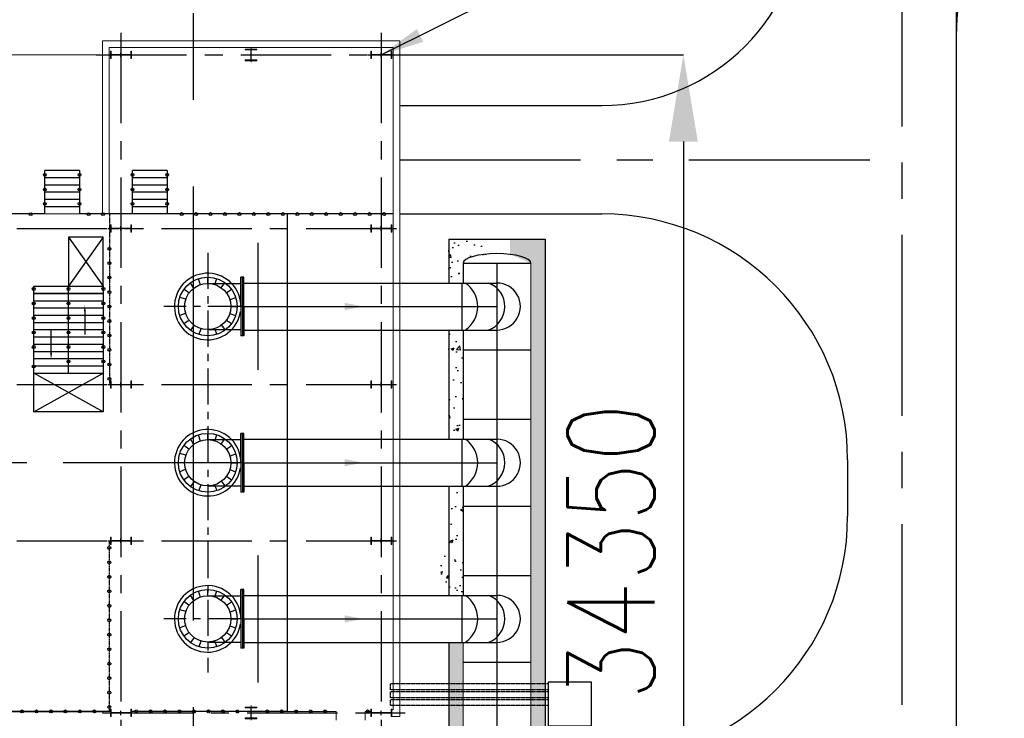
# Model space of a CAD drawing. Header units: inches. Extents: x -4968858 to -265257, y -220693 to 1871410.
# Tile 73 of 225: x -2012443 to -1978399, y 1196006 to 1220161. Entities that reach past the tile are written whole.
import ezdxf

# ---------------------------------------------------------------- set-up
doc = ezdxf.new("R2010")
doc.units = ezdxf.units.IN
doc.header["$MEASUREMENT"] = 0
doc.header["$PDSIZE"] = 0.25
for name, pattern in [('CENTER', [2, 1.25, -0.25, 0.25, -0.25]), ('CENTER2', [1.125, 0.75, -0.125, 0.125, -0.125]), ('CONTINOUS', [0]), ('DASHED', [0.75, 0.5, -0.25]), ('HIDDEN', [0.375, 0.25, -0.125]), ('PHANTOM', [2.5, 1.25, -0.25, 0.25, -0.25, 0.25, -0.25])]:
    doc.linetypes.add(name, pattern=pattern)
for name, color, linetype in [('0-7-COL', 2, 'CENTER'), ('0-CW SUPPLY', 4, 'Continuous'), ('CW PH Elevation', 7, 'Continuous'), ('CWSUPP', 231, 'Continuous'), ('ductbank', 100, 'Continuous'), ('ENCASING', 144, 'Continuous'), ('Existing Drain', 253, 'Continuous'), ('grid-20m', 53, 'Continuous'), ('PH Plan', 7, 'Continuous'), ('road', 1, 'Continuous')]:
    doc.layers.add(name, color=color, linetype=linetype)
doc.layers.add('P', color=250, linetype='Continuous', lineweight=100)
doc.styles.add('ROMANS', font='romans.shx', dxfattribs={"width": 0.8})
doc.styles.get("Standard").update_dxf_attribs({"font": 'romans.shx', "height": 1000})
doc.dimstyles.get("Standard").update_dxf_attribs({"dimtxt": 0.18, "dimasz": 0.18, "dimexe": 0.18, "dimexo": 0.0625, "dimgap": 0.09, "dimtad": 0, "dimtih": 1, "dimtoh": 1, "dimdec": 4, "dimzin": 0, "dimdsep": 46, "dimtxsty": 'Standard', "dimcen": 0.09, "dimadec": 0, "dimazin": 0, "dimtfac": 1, "dimtdec": 4, "dimtofl": 0, "dimtmove": 0, "dimatfit": 3, "dimfxl": 0, "dimtolj": 1, "dimtzin": 0, "dimarcsym": 0})
pattern_1 = [(50, (-1272.744835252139, -250.1670191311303), (1.07589027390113, -0.0941282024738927), [0.1125, -1.2375]), (355, (-1272.744835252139, -250.1670191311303), (-0.2081270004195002, 1.128288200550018), [0.09, -0.99]), (100.45144446, (-1272.655177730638, -250.1748631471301), (0.8677632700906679, 1.034159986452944), [0.095610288, -1.051713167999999]), (46.18420000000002, (-1272.744835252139, -249.8670191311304), (1.600861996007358, -0.2482789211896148), [0.1687499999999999, -1.856249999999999]), (96.63563548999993, (-1272.611430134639, -249.8877090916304), (1.401992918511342, 1.461177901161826), [0.143415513, -1.577570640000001]), (351.1841639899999, (-1272.744835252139, -249.8670191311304), (1.401992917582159, 1.461177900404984), [0.1350000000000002, -1.4850000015]), (21, (-1272.594835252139, -249.9420191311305), (0.8953605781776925, -0.6039283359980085), [0.1125, -1.2375]), (326, (-1272.594835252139, -249.9420191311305), (0.3649729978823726, 1.087725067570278), [0.09, -0.99]), (71.45144474, (-1272.520221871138, -249.9923464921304), (1.260333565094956, 0.4837967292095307), [0.095610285, -1.051713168]), (37.50000000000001, (-1272.744835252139, -250.1670191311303), (0.018239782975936, 0.4993407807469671), [0, -0.9780000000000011, 0, -1.005000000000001, 0, -0.9937500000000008]), (7.499999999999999, (-1272.744835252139, -250.1670191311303), (0.3946043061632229, 0.5916175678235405), [0, -0.5730000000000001, 0, -0.9554999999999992, 0, -0.37875]), (327.5, (-1273.079335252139, -250.1670191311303), (0.8007336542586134, -0.0338323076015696), [0, -0.3750000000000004, 0, -1.169999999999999, 0, -1.552500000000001]), (317.5, (-1273.229335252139, -250.1670191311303), (0.8747792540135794, 0.1501574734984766), [0, -0.4875, 0, -0.7770000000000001, 0, -1.1025])]

# ---------------------------------------------------------------- blocks, each defined once
blk = doc.blocks.new('CWPH Column')
at = {"layer": '0-7-COL', "linetype": 'CENTER2', "ltscale": 500}
for p, q in [((1309700.528716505, 273880.7887916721), (1309700.528716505, 272987.1393252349)), ((1309625.477001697, 273433.9640584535), (1309775.580431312, 273433.9640584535))]:
    blk.add_line(p, q, dxfattribs=at)
at = {"layer": 'CW PH Elevation', "color": 1, "linetype": 'CONTINOUS', "lineweight": 15}
for points in [[(1309575.528716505, 273771.4640584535), (1309825.528716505, 273771.4640584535), (1309825.528716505, 273796.4640584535), (1309575.528716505, 273796.4640584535)], [(1309692.528716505, 273771.4640584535), (1309708.528716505, 273771.4640584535), (1309708.528716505, 273096.4640584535), (1309692.528716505, 273096.4640584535)], [(1309575.528716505, 273071.4640584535), (1309825.528716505, 273071.4640584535), (1309825.528716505, 273096.4640584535), (1309575.528716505, 273096.4640584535)]]:
    blk.add_lwpolyline(points, close=True, dxfattribs=at)
blk = doc.blocks.new('CWPH Col2')
at = {"layer": '0-7-COL', "linetype": 'CONTINOUS', "lineweight": 15}
for p, q in [((1313133.405777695, 273239.2329606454), (1313133.405777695, 272735.5846734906)), ((1313079.773421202, 272987.408817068), (1313187.038134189, 272987.408817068))]:
    blk.add_line(p, q, dxfattribs=at)
at = {"layer": 'CW PH Elevation', "color": 1, "linetype": 'CONTINOUS', "lineweight": 15}
for points in [[(1312933.405777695, 273187.408817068), (1313333.405777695, 273187.408817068), (1313333.405777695, 273159.408817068), (1312933.405777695, 273159.408817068)], [(1313125.405777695, 273159.408817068), (1313141.405777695, 273159.408817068), (1313141.405777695, 272815.408817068), (1313125.405777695, 272815.408817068)], [(1312933.405777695, 272815.408817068), (1313333.405777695, 272815.408817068), (1313333.405777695, 272787.408817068), (1312933.405777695, 272787.408817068)]]:
    blk.add_lwpolyline(points, close=True, dxfattribs=at)
blk = doc.blocks.new('A$C0E862E05')
at = {"linetype": 'CONTINOUS', "lineweight": 15}
for p, q in [((-240.0536838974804, -6490.00113093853), (-240.0536838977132, 16874.99880588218)), ((37.44856187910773, 16874.99880588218), (-240.0536838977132, 16874.99880588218)), ((956.7620923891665, 16700.10857789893), (762.4485618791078, 16700.1085778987)), ((956.7621431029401, 16999.9988864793), (956.7620923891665, 16700.10857789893)), ((1956.76214310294, 16999.9988864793), (1956.762092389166, 16700.1085778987)), ((3653.016610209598, 16700.10857789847), (1956.762092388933, 16700.10857789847)), ((-10.05368389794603, -6260.001153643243), (-10.05368389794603, 16644.99880588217)), ((37.44856187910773, 16644.99880588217), (-10.05368389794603, 16644.99880588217)), ((9809.953393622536, -6260.002123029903), (9809.953393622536, -500.0000000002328)), ((10039.95339362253, -6490.002145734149), (10039.95339362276, -500)), ((9809.953393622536, -6260.002123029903), (-10.05368389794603, -6260.001153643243)), ((10039.95339362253, -6490.002145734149), (-240.0536838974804, -6490.00113093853))]:
    blk.add_line(p, q, dxfattribs=at)
at = {"linetype": 'DASHED'}
for p, q in [((3653.016610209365, -500.0000000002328), (3653.016610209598, 16700.10857789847)), ((3653.016610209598, 16700.10857789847), (9037.448561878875, 16700.1085778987)), ((9762.448561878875, 16700.10857789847), (17999.94631610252, 16700.10857789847))]:
    blk.add_line(p, q, dxfattribs=at)
at = {"linetype": 'CENTER'}
for p, q in [((9803.214651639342, 16749.99710853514), (9803.214651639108, 16750.10857789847)), ((9803.214651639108, 10800.10857789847), (9803.214651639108, 16700.10857789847)), ((9799.556510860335, -500), (9799.556510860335, 5400)), ((9400, -0.0010438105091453), (9400, -0.0010438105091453))]:
    blk.add_line(p, q, dxfattribs=at)
for p, q in [((17903.28784878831, 16700.10857789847), (10019.69360674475, 16700.10857789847)), ((5149.946049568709, 13499.99865245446), (5149.946049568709, 14514.99871638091)), ((5149.946076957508, 14514.99871638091), (5249.946085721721, 14514.99871638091)), ((5199.946049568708, 13499.99865245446), (5199.946049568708, 14514.99871638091)), ((5249.946049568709, 13499.99865245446), (5249.946049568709, 14514.99871638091)), ((6398.31698151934, 14300.0198750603), (5249.946049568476, 14300.01987506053)), ((5926.690074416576, 14149.11803306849), (5795.330823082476, 14315.26880884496)), ((6159.946049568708, 14259.99865245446), (6086.962416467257, 14465.5380071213)), ((6399.946049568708, 14302.02823165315), (6399.946049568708, 14514.99865245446)), ((6635.344671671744, 14269.20780132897), (6711.725094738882, 14465.92764932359)), ((6868.559262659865, 14146.31462792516), (6996.460439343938, 14321.21456973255)), ((5744.747063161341, 13969.92055066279), (5573.628100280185, 14089.42519298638)), ((7059.371197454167, 13989.51988803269), (7220.339516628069, 14097.64366348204)), ((5631.36228855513, 13740.65318075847), (5434.028439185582, 13811.81297212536)), ((7173.858351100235, 13739.49583006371), (7365.779926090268, 13812.07223826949)), ((5149.946049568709, 13499.99865245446), (5149.946049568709, 12484.99871638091)), ((5199.946049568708, 13499.99865245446), (5199.946049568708, 12484.99871638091)), ((5249.946049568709, 13499.99865245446), (5249.946049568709, 12484.99871638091)), ((5601.851776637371, 13499.99865245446), (5384.946049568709, 13499.99865245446)), ((7207.674656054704, 13499.99865245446), (7414.946049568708, 13499.99865245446)), ((5632.994599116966, 13273.41291157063), (5434.195472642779, 13187.66738093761)), ((5751.933929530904, 13027.75396994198), (5577.731224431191, 12904.86187714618)), ((7055.130913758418, 13027.56293380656), (7221.344456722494, 12903.73557567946)), ((7161.137572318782, 13243.68542528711), (7364.893238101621, 13185.19407284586)), ((6398.31698151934, 12699.95638737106), (5249.946049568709, 12699.95638737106)), ((5934.307523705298, 12853.41536290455), (5806.041283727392, 12676.89347745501)), ((6148.288001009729, 12742.84960764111), (6086.678261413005, 12534.55145405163)), ((6399.946049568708, 12700.31563583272), (6399.528295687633, 12484.99873842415)), ((6652.305734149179, 12756.35040189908), (6715.540875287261, 12535.30963210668)), ((6885.520325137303, 12853.81741066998), (6998.071957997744, 12679.95572817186)), ((5149.946076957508, 12484.99871638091), (5249.946085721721, 12484.99871638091)), ((5149.946049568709, 8099.998652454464), (5149.946049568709, 9114.998716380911)), ((5149.946076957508, 9114.998716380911), (5249.946085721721, 9114.998716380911)), ((5199.946049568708, 8099.998652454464), (5199.946049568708, 9114.998716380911)), ((5249.946049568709, 8099.998652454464), (5249.946049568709, 9114.998716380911)), ((6398.31698151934, 8900.019875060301), (5249.946049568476, 8900.019875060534)), ((5926.690074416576, 8749.118033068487), (5795.330823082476, 8915.268808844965)), ((6159.946049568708, 8859.998652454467), (6086.962416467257, 9065.5380071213)), ((6399.946049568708, 8902.028231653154), (6399.946049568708, 9114.998652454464)), ((6635.344671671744, 8869.207801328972), (6711.725094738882, 9065.927649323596)), ((6868.559262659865, 8746.314627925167), (6996.460439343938, 8921.214569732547)), ((5744.747063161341, 8569.920550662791), (5573.628100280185, 8689.425192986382)), ((7059.371197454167, 8589.519888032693), (7220.339516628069, 8697.64366348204)), ((5631.36228855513, 8340.653180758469), (5434.028439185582, 8411.812972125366)), ((7173.858351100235, 8339.495830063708), (7365.779926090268, 8412.072238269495)), ((5149.946049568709, 8099.998652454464), (5149.946049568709, 7084.998716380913)), ((5199.946049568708, 8099.998652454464), (5199.946049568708, 7084.998716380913)), ((5249.946049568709, 8099.998652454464), (5249.946049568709, 7084.998716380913)), ((5601.851776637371, 8099.998652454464), (5384.946049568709, 8099.998652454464)), ((5632.994599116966, 7873.412911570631), (5434.195472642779, 7787.667380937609)), ((7161.137572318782, 7843.685425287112), (7364.893238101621, 7785.194072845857)), ((7207.674656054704, 8099.998652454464), (7414.946049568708, 8099.998652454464)), ((5751.933929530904, 7627.753969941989), (5577.731224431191, 7504.861877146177)), ((7055.130913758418, 7627.562933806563), (7221.344456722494, 7503.735575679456)), ((6398.31698151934, 7299.956387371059), (5249.946049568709, 7299.956387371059)), ((5934.307523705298, 7453.415362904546), (5806.041283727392, 7276.893477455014)), ((6148.288001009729, 7342.849607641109), (6086.678261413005, 7134.551454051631)), ((6399.946049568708, 7300.315635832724), (6399.528295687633, 7084.998738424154)), ((6652.305734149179, 7356.350401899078), (6715.540875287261, 7135.309632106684)), ((6885.520325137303, 7453.817410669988), (6998.071957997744, 7279.955728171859)), ((5149.946076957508, 7084.998716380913), (5249.946085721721, 7084.998716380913)), ((12414.35536962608, 6335.429902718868), (10017.7618395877, 5000.017117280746)), ((10017.7618395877, 6335.429902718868), (12414.35536962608, 5000.017117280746)), ((5149.946049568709, 2699.998652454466), (5149.946049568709, 3714.998716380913)), ((5149.946076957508, 3714.998716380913), (5249.946085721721, 3714.998716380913)), ((5199.946049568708, 2699.998652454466), (5199.946049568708, 3714.998716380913)), ((5249.946049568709, 2699.998652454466), (5249.946049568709, 3714.998716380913)), ((6398.31698151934, 3500.019875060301), (5249.946049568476, 3500.019875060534)), ((5926.690074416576, 3349.118033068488), (5795.330823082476, 3515.268808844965)), ((6159.946049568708, 3459.998652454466), (6086.962416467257, 3665.538007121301)), ((6399.946049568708, 3502.028231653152), (6399.946049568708, 3714.998652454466)), ((6635.344671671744, 3469.207801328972), (6711.725094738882, 3665.927649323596)), ((6868.559262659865, 3346.314627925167), (6996.460439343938, 3521.214569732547)), ((5744.747063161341, 3169.920550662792), (5573.628100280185, 3289.425192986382)), ((7059.371197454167, 3189.519888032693), (7220.339516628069, 3297.643663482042)), ((5631.36228855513, 2940.653180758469), (5434.028439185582, 3011.812972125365)), ((7173.858351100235, 2939.495830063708), (7365.779926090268, 3012.072238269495)), ((5149.946049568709, 2699.998652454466), (5149.946049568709, 1684.998716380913)), ((5199.946049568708, 2699.998652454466), (5199.946049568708, 1684.998716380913)), ((5249.946049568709, 2699.998652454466), (5249.946049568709, 1684.998716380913)), ((5601.851776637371, 2699.998652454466), (5384.946049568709, 2699.998652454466)), ((5632.994599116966, 2473.412911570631), (5434.195472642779, 2387.667380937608)), ((7161.137572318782, 2443.685425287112), (7364.893238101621, 2385.194072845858)), ((7207.674656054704, 2699.998652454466), (7414.946049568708, 2699.998652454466)), ((5751.933929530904, 2227.753969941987), (5577.731224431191, 2104.861877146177)), ((5934.307523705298, 2053.415362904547), (5806.041283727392, 1876.893477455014)), ((6885.520325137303, 2053.817410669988), (6998.071957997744, 1879.955728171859)), ((7055.130913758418, 2227.562933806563), (7221.344456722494, 2103.735575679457)), ((6398.31698151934, 1899.956387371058), (5249.946049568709, 1899.956387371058)), ((6148.288001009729, 1942.84960764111), (6086.678261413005, 1734.55145405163)), ((6399.946049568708, 1900.315635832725), (6399.528295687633, 1684.998738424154)), ((6652.305734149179, 1956.350401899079), (6715.540875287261, 1735.309632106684)), ((11212.5784751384, 300.0171172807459), (10014.35536962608, 1999.3443346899)), ((10014.35536962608, 300.0171172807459), (11214.35536962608, 1999.3443346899)), ((5149.946076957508, 1684.998716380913), (5249.946085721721, 1684.998716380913))]:
    blk.add_line(p, q)
at = {"linetype": 'Continuous'}
for p, q in [((-10.05368389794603, -500), (10831.73775300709, -500.0000000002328)), ((12031.73775300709, -500), (17999.94560247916, -500))]:
    blk.add_line(p, q, dxfattribs=at)
at = {"linetype": 'DASHED'}
for points in [[(4653.224347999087, 15700.10857789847), (4653.224347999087, 13500.10860573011), (4653.224347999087, 11300.10860573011)], [(4649.946359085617, 4900.000027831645), (4649.946359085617, 2700.000027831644), (4649.946359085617, 500.0000278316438)]]:
    blk.add_lwpolyline(points, dxfattribs=at)
at = {"linetype": 'DASHED', "const_width": 1}
for points in [[(17503.22359139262, 15700.10857789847), (17203.22359139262, 15400.10857789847), (17003.22359139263, 15400.10857789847), (17003.22359139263, 15700.10857789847), (16009.35279139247, 15700.10857789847), (16009.35279139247, 15400.10857789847), (15509.35279139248, 15400.10857789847), (15509.35279139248, 15700.10857789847), (14509.35279139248, 15700.10857789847), (14509.35279139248, 15400.10857789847), (14309.35279139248, 15400.10857789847), (14009.35279139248, 15700.10857789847), (4654.294280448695, 15700.10857789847)], [(4651.260481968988, 11300.10857789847), (14009.35279139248, 11300.10857789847), (14309.35279139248, 11600.10857789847), (14509.35279139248, 11600.10857789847), (14509.35279139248, 11300.10857789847), (15509.35279139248, 11300.10857789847), (15509.35279139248, 11600.10857789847), (16009.35279139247, 11600.10857789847), (16009.35279139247, 11300.10857789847), (17003.22359139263, 11300.10857789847), (17003.22359139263, 11600.10857789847), (17203.22359139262, 11600.10857789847), (17503.22359139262, 11300.10857789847)], [(4653.832290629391, 10301.04910674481), (4653.957530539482, 5900.017117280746), (14003.9401820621, 5900.017117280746), (14303.9401820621, 6200.017117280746), (14503.9401820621, 6200.017117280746), (14503.9401820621, 5900.017117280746), (15503.9401820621, 5900.017117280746), (15503.9401820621, 6200.017117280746), (16003.9401820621, 6200.017117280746), (16003.9401820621, 5900.017117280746), (17003.9401820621, 5900.017117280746), (17003.9401820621, 6200.017117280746), (17203.9401820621, 6200.017117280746), (17503.9401820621, 5900.017117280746)], [(4653.832290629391, 10300.01711728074), (4653.832290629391, 10300.01711728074), (14003.94974823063, 10300.01711728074), (14303.94974823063, 10000.01711728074), (14503.94974823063, 10000.01711728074), (14503.94974823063, 10300.01711728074), (15503.94974823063, 10300.01711728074), (15503.94974823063, 10000.01711728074), (16003.94974823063, 10000.01711728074), (16003.94974823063, 10300.01711728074), (17003.94974823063, 10300.01711728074), (17003.94974823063, 10000.01711728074), (17203.94974823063, 10000.01711728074), (17503.94974823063, 10300.01711728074)], [(17499.94560247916, 4900), (17199.94560247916, 4600), (16999.94560247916, 4600), (16999.94560247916, 4900), (16006.07480247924, 4900), (16006.07480247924, 4600), (15506.07480247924, 4600), (15506.07480247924, 4900), (14506.07480247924, 4900), (14506.07480247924, 4600), (14306.07480247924, 4600), (14006.07480247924, 4900), (4651.016291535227, 4900)], [(4647.982493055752, 500), (14006.07480247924, 500), (14306.07480247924, 800), (14506.07480247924, 800), (14506.07480247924, 500), (15506.07480247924, 500), (15506.07480247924, 800), (16006.07480247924, 800), (16006.07480247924, 500), (16999.94560247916, 500), (16999.94560247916, 800), (17199.94560247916, 800), (17499.94560247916, 500)]]:
    blk.add_lwpolyline(points, dxfattribs=at)
for points in [[(12414.35536962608, 5000.017117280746), (10017.7618395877, 5000.017117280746), (10017.7618395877, 6335.429902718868), (12414.35536962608, 6335.429902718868)], [(11214.35536962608, 1999.3443346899), (10014.35536962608, 1999.3443346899), (10014.35536962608, 300.0171172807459), (11212.5784751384, 300.0171172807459)]]:
    blk.add_lwpolyline(points, close=True)
at = {"linetype": 'CONTINOUS', "lineweight": 15}
blk.add_lwpolyline([(10039.9533936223, -6000.002931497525), (17999.94631610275, -6000.002931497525), (17999.94631610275, -500), (10039.9533936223, -500)], close=True, dxfattribs=at)
at = {"linetype": 'CENTER'}
for centre in [(867.8367015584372, 16700.10857789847), (2342.111613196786, 16700.10857789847), (2842.111613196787, 16700.10857789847), (3342.111613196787, 16700.10857789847), (3842.111613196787, 16700.10857789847), (4342.111613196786, 16700.10857789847), (5375.345442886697, 16700.10857789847), (5875.345442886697, 16700.10857789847), (6375.345442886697, 16700.10857789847), (6875.345442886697, 16700.10857789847), (7375.345442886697, 16700.10857789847), (7875.345442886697, 16700.10857789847), (8375.345442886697, 16700.10857789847), (8875.345442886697, 16700.10857789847), (9803.214651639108, 16546.87856237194), (9803.214651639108, 16046.87856237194), (9803.214651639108, 15546.87856237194), (9803.214651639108, 15046.87856237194), (9803.214651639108, 14546.87856237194), (9803.214651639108, 14046.87856237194), (9803.214651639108, 13546.87856237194), (9803.214651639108, 13046.87856237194), (9803.214651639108, 12546.87856237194), (9803.214651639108, 12046.87856237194), (9803.214651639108, 11546.87856237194), (9803.214651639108, 11046.87856237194)]:
    blk.add_circle(centre, 50, dxfattribs=at)
for centre, radius in [((6399.946049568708, 13499.99865245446), 1015), ((6399.946049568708, 13499.99865245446), 800), ((6399.946049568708, 8099.998652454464), 1015), ((6399.946049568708, 8099.998652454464), 800), ((6399.946049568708, 2699.998652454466), 1015), ((6399.946049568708, 2699.998652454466), 800)]:
    blk.add_circle(centre, radius)
for centre in [(6399.946049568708, 13499.99865245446), (6399.946049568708, 8099.998652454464), (6399.946049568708, 2699.998652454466)]:
    blk.add_arc(centre, 1150, 180, 171.330689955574)
at = {"layer": '0-7-COL', "ltscale": 2500}
for p, q in [((399.9463161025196, -6763.846606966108), (399.9463161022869, 28910.58778742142)), ((9399.946316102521, -6763.846606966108), (9399.946316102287, 28910.58778742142)), ((10039.94154637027, 16749.99706850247), (-426.2444407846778, 16749.99883841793)), ((17999.83401649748, 10799.99706850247), (-426.2444407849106, 10799.99888744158)), ((17999.83348343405, 5399.997068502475), (-426.2444407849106, 5399.998887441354)), ((17999.83295037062, -0.0029314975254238), (-426.2444407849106, -0.0011125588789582)), ((10254.72639965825, -6000.002931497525), (-1122.674462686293, -6000.00104381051))]:
    blk.add_line(p, q, dxfattribs=at)
at = {"layer": '0-7-COL', "ltscale": 1000}
for p, q in [((6399.946316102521, 841.1499569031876), (6399.946316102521, 15358.8842776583)), ((5149.946049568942, 13499.99865245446), (7911.418798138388, 13499.99865245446)), ((5149.946049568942, 2699.998652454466), (7911.418798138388, 2699.998652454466))]:
    blk.add_line(p, q, dxfattribs=at)
at = {"layer": '0-7-COL', "ltscale": 5000}
blk.add_line((5149.946049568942, 8099.998652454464), (71899.94631601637, 8099.998652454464), dxfattribs=at)
at = {"layer": 'PH Plan'}
for p, q in [((10007.0239354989, 5000.017117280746), (10007.0239354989, 1998.625581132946)), ((11720.34946252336, 5000.017117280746), (10520.34946252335, 5000.017117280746)), ((11214.35536962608, 5000.017117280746), (11214.35536962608, 1998.625581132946)), ((12414.35536962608, 5000.017117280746), (11720.34946252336, 5000.017117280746)), ((12414.35536962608, 5000.017117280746), (12414.35536962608, 1995.035376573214)), ((11214.35536962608, 4750.017117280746), (10014.35536962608, 4750.017117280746)), ((11214.35536962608, 4500.017117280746), (10014.35536962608, 4500.017117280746)), ((11214.35536962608, 4500.017117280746), (10014.35536962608, 4500.017117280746)), ((12414.35536962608, 4750.017117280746), (11214.35536962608, 4750.017117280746)), ((12414.35536962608, 4500.017117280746), (11214.35536962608, 4500.017117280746)), ((12414.35536962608, 4500.017117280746), (11214.35536962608, 4500.017117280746)), ((11214.35536962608, 4250.017117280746), (10014.35536962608, 4250.017117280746)), ((12414.35536962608, 4250.017117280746), (11214.35536962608, 4250.017117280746)), ((11214.35536962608, 4000.017117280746), (10014.35536962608, 4000.017117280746)), ((11214.35536962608, 3750.017117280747), (10014.35536962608, 3750.017117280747)), ((12414.35536962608, 4000.017117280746), (11214.35536962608, 4000.017117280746)), ((12414.35536962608, 3750.017117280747), (11214.35536962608, 3750.017117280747)), ((11214.35536962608, 3500.017117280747), (10014.35536962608, 3500.017117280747)), ((12414.35536962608, 3500.017117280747), (11214.35536962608, 3500.017117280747)), ((11214.35536962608, 3250.017117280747), (10014.35536962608, 3250.017117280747)), ((12414.35536962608, 3250.017117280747), (11214.35536962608, 3250.017117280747)), ((11214.35536962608, 3000.017117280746), (10014.35536962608, 3000.017117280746)), ((11214.35536962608, 2750.017117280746), (10014.35536962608, 2750.017117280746)), ((12414.35536962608, 3000.017117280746), (11214.35536962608, 3000.017117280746)), ((12414.35536962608, 2750.017117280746), (11214.35536962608, 2750.017117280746)), ((11214.35536962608, 2500.017117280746), (10014.35536962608, 2500.017117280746)), ((11214.35536962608, 2498.684981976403), (10014.35536962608, 2498.684981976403)), ((12414.35536962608, 2500.017117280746), (11214.35536962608, 2500.017117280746)), ((12414.35536962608, 2498.684981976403), (11214.35536962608, 2498.684981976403)), ((11214.35536962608, 2248.684981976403), (10014.35536962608, 2248.684981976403)), ((11214.35536962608, 2243.763151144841), (10014.35536962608, 2243.763151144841)), ((12414.35536962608, 2248.684981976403), (11214.35536962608, 2248.684981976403)), ((12414.35536962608, 2243.763151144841), (11214.35536962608, 2243.763151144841)), ((11214.35536962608, 1993.763151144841), (10014.35536962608, 1993.763151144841)), ((12414.35536962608, 1993.763151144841), (11214.35536962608, 1993.763151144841)), ((7800, -2000.00104381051), (7800, -500.0010438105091)), ((9000, -500.0010438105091), (9000, -2000.00104381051)), ((10831.73775300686, -2000.00104381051), (10831.73775300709, -500.0000000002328)), ((12031.73775300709, -500), (12031.73775300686, -2000.00104381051)), ((7800, -750.0010438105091), (9000, -750.0010438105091)), ((7800, -1000.001043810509), (9000, -1000.001043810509)), ((10831.73775300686, -750.0010438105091), (12031.73775300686, -750.0010438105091)), ((10831.73775300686, -1000.001043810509), (12031.73775300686, -1000.001043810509)), ((7800, -1250.001043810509), (9000, -1250.001043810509)), ((10831.73775300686, -1250.001043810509), (12031.73775300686, -1250.001043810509)), ((7800, -1500.001043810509), (9000, -1500.001043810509)), ((10831.73775300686, -1500.001043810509), (12031.73775300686, -1500.001043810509)), ((7800, -1750.001043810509), (9000, -1750.001043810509)), ((7800, -2000.00104381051), (9000, -2000.00104381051)), ((10831.73775300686, -1750.001043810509), (12031.73775300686, -1750.001043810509)), ((10831.73775300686, -2000.00104381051), (12031.73775300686, -2000.00104381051))]:
    blk.add_line(p, q, dxfattribs=at)
for points in [[(11814.35536962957, 4310.187151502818), (11814.35536958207, 3510.187151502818)], [(10648.70929970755, 2862.743438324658), (10648.70929975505, 3662.743438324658)]]:
    blk.add_lwpolyline(points, dxfattribs=at)
for centre in [(10319.69360674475, 16700.10857789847), (10819.69360674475, 16700.10857789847), (11319.69360674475, 16700.10857789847), (11819.69360674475, 16700.10857789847), (12319.69360674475, 16700.10857789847), (12819.69360674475, 16700.10857789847), (9799.556433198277, 5201.257076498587), (12414.35536962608, 4774.788127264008), (9799.556433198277, 4701.257076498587), (10007.0239354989, 4600.017129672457), (11214.35536962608, 4600.017129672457), (9799.556433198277, 4201.257076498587), (10007.0239354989, 4100.017129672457), (11214.35536962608, 4100.017129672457), (12414.35536962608, 4100.017129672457), (9799.556433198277, 3701.257076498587), (10007.0239354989, 3600.017129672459), (11214.35536962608, 3600.017129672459), (12414.35536962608, 3600.017129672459), (9799.556433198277, 3201.257076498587), (10007.0239354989, 3100.017129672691), (11214.35536962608, 3100.017129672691), (12414.35536962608, 3100.017129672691), (9799.556433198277, 2701.257076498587), (10007.0239354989, 2600.017129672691), (11214.35536962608, 2600.017129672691), (12414.35536962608, 2600.017129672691), (9799.556433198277, 2201.257076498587), (10007.0239354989, 2093.763163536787), (11214.35536962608, 2093.763163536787), (12414.35536962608, 2093.763163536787), (9799.556433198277, 1701.257076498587), (9799.556433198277, 1201.257076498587), (9799.556433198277, 701.2570764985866), (303.943669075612, -497.6585923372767), (803.9436690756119, -497.6585923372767), (1303.943669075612, -497.6585923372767), (1803.943669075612, -497.6585923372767), (2303.943669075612, -497.6585923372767), (2803.943669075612, -497.6585923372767), (3303.943669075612, -497.6585923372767), (3803.943669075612, -497.6585923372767), (4303.943669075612, -497.6585923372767), (4803.943669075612, -497.6585923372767), (5303.943669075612, -497.6585923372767), (5803.943669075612, -497.6585923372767), (6303.943669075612, -497.6585923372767), (6803.943669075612, -497.6585923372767), (7303.943669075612, -497.6585923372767), (10018.41139680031, -494.5645644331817), (10518.41139680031, -494.5645644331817), (12518.41139680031, -494.5645644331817), (7800, -850.0010562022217), (9000, -850.0010562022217), (10831.73775300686, -850.0010562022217), (12031.73775300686, -850.0010562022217), (7800, -1350.001056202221), (9000, -1350.001056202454), (10831.73775300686, -1350.001056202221), (12031.73775300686, -1350.001056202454), (7800, -1850.001056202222), (9000, -1850.001056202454), (10831.73775300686, -1850.001056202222), (12031.73775300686, -1850.001056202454)]:
    blk.add_circle(centre, 50, dxfattribs=at)
for points in [[(11781.02203629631, 4310.18715150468), (11814.35536964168, 4510.187151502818), (11847.68870296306, 4310.187151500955)], [(10682.04263304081, 2862.743438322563), (10648.70929969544, 2662.743438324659), (10615.37596637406, 2862.743438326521)]]:
    blk.add_solid(points, dxfattribs=at)
at = {"linetype": 'CONTINOUS', "lineweight": 15}
for name, p, rotation in [('CWPH Column', (-273034.0154965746, 1326450.527522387), 270), ('CWPH Col2', (1318033.357878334, 289737.407622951), 180), ('CWPH Column', (-264034.0154965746, 1326450.527522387), 270), ('CWPH Column', (-273034.0160839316, 1320500.527522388), 270), ('CWPH Column', (-264034.0160839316, 1320500.527522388), 270), ('CWPH Column', (-273034.0166169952, 1315100.527522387), 270), ('CWPH Column', (-264034.0166169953, 1315100.527522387), 270), ('CWPH Column', (-273034.0171500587, 1309700.527522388), 270), ('CWPH Column', (-264034.0171500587, 1309700.527522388), 270), ('CWPH Col2', (1318033.355632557, 266987.407622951), 180), ('CWPH Column', (-273034.017742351, 1303700.527522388), 270), ('CWPH Column', (-264034.0177423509, 1303700.527522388), 270)]:
    blk.add_blockref(name, p, dxfattribs=dict(at, rotation=rotation))
blk = doc.blocks.new('*D132')
at = {"color": 4, "linetype": 'ByBlock', "lineweight": -2}
for p, q in [((-1998419.431060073, 1218943.569378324), (-1989496.320013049, 1218943.569378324)), ((-1989496.500013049, 1215943.569378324), (-1989496.500013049, 1187593.571238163)), ((-1999379.774359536, 1184593.571238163), (-1989496.320013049, 1184593.571238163))]:
    blk.add_line(p, q, dxfattribs=at)
at = {"color": 4, "linetype": 'CONTINOUS', "lineweight": 15}
for points in [[(-1989996.500013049, 1215943.569378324), (-1988996.500013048, 1215943.569378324), (-1989496.500013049, 1218943.569378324)], [(-1989996.500013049, 1187593.571238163), (-1988996.500013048, 1187593.571238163), (-1989496.500013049, 1184593.571238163)]]:
    blk.add_solid(points, dxfattribs=at)
at = {"layer": 'Defpoints', "color": 0, "linetype": 'CONTINOUS', "lineweight": 15}
for p in [(-1998419.493560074, 1218943.569378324), (-1999379.836859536, 1184593.571238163), (-1989496.500013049, 1184593.571238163)]:
    blk.add_point(p, dxfattribs=at)
at = {"color": 2, "linetype": 'CONTINOUS', "lineweight": 15, "insert": (-1991996.500013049, 1201768.570308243), "char_height": 3000, "attachment_point": 5, "rotation": 90, "style": 'ROMANS'}
blk.add_mtext('\\A1;34350', dxfattribs=at)
blk = doc.blocks.new('A$C5402730F')
at = {"layer": 'ENCASING'}
h = blk.add_hatch(dxfattribs=at)
h.set_pattern_fill('AR-CONC', color=256, scale=0.15)
h.set_pattern_definition(pattern_1)
edge = h.paths.add_edge_path()
edge.add_line((36.08758392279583, 17.56248831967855), (36.0875839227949, 16.04598086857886))
edge.add_line((36.08758392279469, 16.04598086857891), (36.58758392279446, 16.04598086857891))
edge.add_line((36.58758392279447, 16.04598086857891), (36.58758392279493, 16.73340472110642))
edge.add_ellipse((37.75508392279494, 16.73340472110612), major_axis=(1.167500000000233, 0), ratio=0.2818703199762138, start_angle=113.0351776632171, end_angle=180, ccw=False)
edge.add_line((37.29824559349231, 17.03624876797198), (37.29824559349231, 17.56248831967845))
edge.add_line((37.29824559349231, 17.56248831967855), (36.08758392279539, 17.56248831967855))
h.paths.add_polyline_path([(36.58758392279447, 14.41998086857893), (36.08758392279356, 14.41998086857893), (36.08758392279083, 10.64598086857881), (36.58758392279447, 10.64598086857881)])
h.paths.add_polyline_path([(36.58758392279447, 9.01998086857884), (36.08766472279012, 9.01998086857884), (36.0876647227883, 6.680432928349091, -0.3928000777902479), (36.51176501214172, 6.223883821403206)])
h.paths.add_polyline_path([(36.58758392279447, 5.245980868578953), (36.0876647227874, 5.245980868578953), (35.76176501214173, 6.22388382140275, 0.733230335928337), (34.92897454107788, 6.48646164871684, 0.5205670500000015), (34.17897454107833, 6.48646164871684, 0.5205670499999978), (33.42897454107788, 6.48646164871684, 0.5205670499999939), (32.67897454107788, 6.48646164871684, 0.5205670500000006), (31.92897454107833, 6.48646164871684, 0.5205670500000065), (31.17897454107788, 6.48646164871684, 0.5205670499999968), (30.42897454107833, 6.48646164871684, 0.5205670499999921), (29.67897454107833, 6.48646164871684, 0.5205670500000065), (28.92897454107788, 6.48646164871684, 0.520567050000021), (28.17897454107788, 6.48646164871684, 0.5205670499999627), (27.42897454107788, 6.48646164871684, 0.5205670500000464), (26.67897454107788, 6.48646164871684, 0.4271792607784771), (25.92897454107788, 6.554288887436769, 0.6058869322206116), (25.06838347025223, 6.218282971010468, -0.2923239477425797), (25.1789745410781, 6.486461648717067, -0.4271792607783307), (25.92897454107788, 6.554288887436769, -0.4271792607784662), (26.67897454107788, 6.48646164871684, -0.5205670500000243), (27.42897454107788, 6.48646164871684, -0.5205670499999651), (28.17897454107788, 6.48646164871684, -0.5205670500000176), (28.92897454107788, 6.48646164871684, -0.5205670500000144), (29.67897454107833, 6.48646164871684, -0.5205670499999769), (30.42897454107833, 6.48646164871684, -0.5205670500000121), (31.17897454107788, 6.48646164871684, -0.5205670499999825), (31.92897454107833, 6.48646164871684, -0.5205670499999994), (32.67897454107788, 6.48646164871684, -0.5205670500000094), (33.42897454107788, 6.48646164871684, -0.5205670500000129), (34.17897454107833, 6.48646164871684, -0.5205670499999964), (34.92897454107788, 6.48646164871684, -0.520567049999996), (35.67897454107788, 6.48646164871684, -0.733230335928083), (36.51176501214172, 6.223883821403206), (36.58758392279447, 9.01998086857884)])
h = blk.add_hatch(dxfattribs=at)
h.set_pattern_fill('AR-CONC', color=256, scale=0.15)
h.set_pattern_definition(pattern_1)
h.paths.add_polyline_path([(38.21224559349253, 17.56248831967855), (38.21224559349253, 17.0362196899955), (38.9225839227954, 16.73340472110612), (38.92266479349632, -8.834184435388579), (39.09364120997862, -9.090542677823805), (39.3571870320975, -9.261519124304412), (39.50641479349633, -9.261519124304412), (39.50641479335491, -8.761519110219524), (39.42274559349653, -8.761519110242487), (39.4227455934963, 17.56248831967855)])
h = blk.add_hatch(dxfattribs=at)
h.set_pattern_fill('AR-CONC', color=256, scale=0.15)
h.set_pattern_definition([(50, (-1272.744835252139, -250.167019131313), (1.07589027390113, -0.0941282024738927), [0.1125, -1.2375]), (355, (-1272.744835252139, -250.167019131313), (-0.2081270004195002, 1.128288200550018), [0.09, -0.99]), (100.45144446, (-1272.655177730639, -250.174863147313), (0.8677632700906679, 1.034159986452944), [0.095610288, -1.051713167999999]), (46.18420000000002, (-1272.744835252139, -249.8670191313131), (1.600861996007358, -0.2482789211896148), [0.1687499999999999, -1.856249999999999]), (96.63563548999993, (-1272.611430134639, -249.887709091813), (1.401992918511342, 1.461177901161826), [0.143415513, -1.577570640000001]), (351.1841639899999, (-1272.744835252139, -249.8670191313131), (1.401992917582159, 1.461177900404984), [0.1350000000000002, -1.4850000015]), (21, (-1272.594835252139, -249.942019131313), (0.8953605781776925, -0.6039283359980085), [0.1125, -1.2375]), (326, (-1272.594835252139, -249.942019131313), (0.3649729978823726, 1.087725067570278), [0.09, -0.99]), (71.45144474, (-1272.520221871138, -249.9923464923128), (1.260333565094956, 0.4837967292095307), [0.095610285, -1.051713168]), (37.50000000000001, (-1272.744835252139, -250.167019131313), (0.018239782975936, 0.4993407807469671), [0, -0.9780000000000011, 0, -1.005000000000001, 0, -0.9937500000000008]), (7.499999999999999, (-1272.744835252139, -250.167019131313), (0.3946043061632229, 0.5916175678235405), [0, -0.5730000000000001, 0, -0.9554999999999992, 0, -0.37875]), (327.5, (-1273.079335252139, -250.167019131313), (0.8007336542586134, -0.0338323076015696), [0, -0.3750000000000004, 0, -1.169999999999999, 0, -1.552500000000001]), (317.5, (-1273.229335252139, -250.167019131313), (0.8747792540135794, 0.1501574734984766), [0, -0.4875, 0, -0.7770000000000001, 0, -1.1025])])
h.paths.add_polyline_path([(10.50932767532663, -11.96151910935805), (36.08758392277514, -11.96151910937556), (36.08758392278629, 3.619980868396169), (36.58758392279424, 3.619980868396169), (36.58766479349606, -9.459845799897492), (37.44254687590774, -10.74163701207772), (38.72433808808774, -11.59651909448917), (39.4795903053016, -11.59651910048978), (109.4271647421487, -11.59651910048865), (109.4271647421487, -12.46151910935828), (10.50932767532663, -12.46151910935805)])
h.paths.add_polyline_path([(99.44449309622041, -11.64475000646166), (101.0680011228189, -11.64475000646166), (101.0680011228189, -12.3935067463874), (99.44449309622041, -12.3935067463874)], flags=16)
at = {"layer": '0-CW SUPPLY', "color": 2, "linetype": 'CENTER', "lineweight": -3, "ltscale": 2500}
for p, q in [((37.75516479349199, 16.73340472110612), (37.75516479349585, -10.42901909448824)), ((29.00517397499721, 15.23290000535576), (37.75516479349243, 15.23290000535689)), ((29.00517397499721, 9.832900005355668), (37.75516479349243, 9.832900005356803)), ((29.00517397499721, 4.432900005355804), (37.75516479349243, 4.432900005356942))]:
    blk.add_line(p, q, dxfattribs=at)
at = {"layer": '0-CW SUPPLY', "color": 4, "linetype": 'Continuous', "lineweight": 9, "ltscale": 2500}
for p, q in [((38.9225839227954, 16.73340472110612), (38.92258392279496, -8.704593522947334)), ((36.58758392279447, 3.619980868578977), (36.58758392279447, -8.704593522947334))]:
    blk.add_line(p, q, dxfattribs=at)
at = {"layer": 'CWSUPP', "linetype": 'Continuous'}
for p, q in [((36.58758392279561, 16.73340472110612), (36.58758392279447, 16.04598086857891)), ((36.58758392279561, 16.73340472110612), (38.9225839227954, 16.73340472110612)), ((29.00517397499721, 16.04598086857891), (37.75524532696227, 16.04598086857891)), ((36.55426307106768, 14.41998086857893), (36.55426307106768, 16.04598086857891)), ((29.00517397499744, 14.41998086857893), (37.75524532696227, 14.41998086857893)), ((36.58758392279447, 14.41998086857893), (36.58758392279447, 10.64598086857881)), ((36.60508392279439, 13.73340472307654), (38.90508392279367, 13.73340472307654)), ((36.58758392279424, 11.33340472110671), (38.90508392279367, 11.33340472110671)), ((29.00517397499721, 10.64598086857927), (37.75524559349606, 10.64598086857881)), ((36.55426333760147, 9.01998086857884), (36.55426333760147, 10.64598086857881)), ((29.00517397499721, 9.019980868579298), (37.75524559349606, 9.01998086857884)), ((36.58758392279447, 9.01998086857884), (36.58758392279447, 5.245980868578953)), ((36.60508392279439, 8.33340472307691), (38.90508392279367, 8.33340472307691)), ((36.59325057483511, 5.932980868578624), (38.92825057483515, 5.932980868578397)), ((36.60508392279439, 5.933404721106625), (38.90508392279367, 5.933404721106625)), ((29.00517397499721, 5.245980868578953), (37.75524559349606, 5.245980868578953)), ((36.55426333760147, 3.619980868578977), (36.55426333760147, 5.245980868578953)), ((29.00517397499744, 3.619980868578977), (37.75524559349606, 3.619980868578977)), ((36.59325055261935, 2.932980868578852), (38.92825057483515, 2.932980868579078)), ((36.60508392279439, 2.933404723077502), (38.90508392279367, 2.933404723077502))]:
    blk.add_line(p, q, dxfattribs=at)
for centre, radius, start, end in [((36.11748265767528, 15.2329808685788), 0.9763820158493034, 303.6264285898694, 56.37357141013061), ((37.16024479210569, 15.23604235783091), 0.8682426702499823, 289.9651908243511, 68.88322337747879), ((37.7550836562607, 15.2329808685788), 0.8130018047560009, 269.8292674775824, 90), ((36.11748292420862, 9.832980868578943), 0.9763820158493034, 303.6264285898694, 56.37357141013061), ((37.16024505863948, 9.83604235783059), 0.8682426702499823, 289.9651908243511, 68.88322337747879), ((37.75508392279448, 9.832980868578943), 0.8130018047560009, 269.8292674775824, 90), ((36.11748292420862, 4.432980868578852), 0.9763820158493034, 303.6264285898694, 56.37357141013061), ((37.16024505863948, 4.436042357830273), 0.8682426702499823, 289.9651908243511, 68.88322337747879), ((37.75508392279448, 4.432980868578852), 0.8130018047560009, 269.8292674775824, 90)]:
    blk.add_arc(centre, radius, start, end, dxfattribs=at)
blk.add_ellipse((37.75508392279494, 16.73340472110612), major_axis=(1.167500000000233, 0), ratio=0.2818703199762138, start_param=0, end_param=3.141592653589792, dxfattribs=at)
for points in [[(32.48847355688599, 15.10791253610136), (32.48847355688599, 15.35804922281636), (33.14008963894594, 15.23298087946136)], [(32.48847355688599, 9.707912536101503), (32.48847355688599, 9.958049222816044), (33.14008963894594, 9.8329808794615)], [(32.48847355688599, 4.307912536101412), (32.48847355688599, 4.558049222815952), (33.14008963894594, 4.43298087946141)]]:
    blk.add_solid(points, dxfattribs=at)
at = {"layer": 'ENCASING'}
for p, q in [((36.08758392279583, 17.56248831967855), (36.08758392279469, 16.04598086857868)), ((36.08758392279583, 17.56248831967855), (39.4225839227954, 17.56248831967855)), ((39.4225839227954, 17.56248831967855), (39.42258392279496, -8.761519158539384)), ((36.08758392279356, 14.41998086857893), (36.08758392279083, 10.64598086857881)), ((36.08766472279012, 9.01998086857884), (36.0876647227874, 5.245980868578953)), ((36.08758392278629, 3.619980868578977), (36.08758392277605, -11.96151910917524))]:
    blk.add_line(p, q, dxfattribs=at)
blk = doc.blocks.new('CABLE TRENCH')
blk.add_lwpolyline([(1053861.588710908, 238422.5371886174), (1055361.588710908, 238422.5371886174), (1055361.588710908, 239922.5371886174), (1053861.588710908, 239922.5371886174)], close=True)
at = {"layer": 'ductbank', "linetype": 'HIDDEN'}
for p, q in [((1048400.394917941, 239866.3925277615), (1048400.394917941, 239666.3925277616)), ((1053861.588710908, 239866.3925277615), (1048400.394917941, 239866.3925277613)), ((1053861.588710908, 239666.3925277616), (1048400.394917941, 239666.3925277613)), ((1048400.394917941, 239591.3925277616), (1048400.394917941, 239391.3925277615)), ((1053861.588710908, 239591.3925277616), (1048400.394917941, 239591.3925277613)), ((1053861.588710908, 239391.3925277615), (1048400.394917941, 239391.3925277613)), ((1048400.394917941, 239316.3925277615), (1048400.394917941, 239116.3925277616)), ((1053861.588710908, 239316.3925277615), (1048400.394917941, 239316.3925277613)), ((1053861.588710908, 239116.3925277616), (1048400.394917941, 239116.3925277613))]:
    blk.add_line(p, q, dxfattribs=at)

msp = doc.modelspace()

# ---------------------------------------------------------------- linework, layer by layer
at = {"color": 6, "linetype": 'CENTER', "ltscale": 5000}
for p, q in [((-1981942.114338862, 1222718.56968235), (-1981942.114338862, 1175267.766719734)), ((-1999302.114338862, 1215318.569528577), (-1981942.114338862, 1215318.569528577))]:
    msp.add_line(p, q, dxfattribs=at)
at = {"layer": 'Existing Drain', "linetype": 'CONTINOUS', "lineweight": 15}
msp.add_line((-1980067.114338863, 1231293.56973229), (-1980067.114338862, 1219543.571237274), dxfattribs=at)
at = {"layer": 'grid-20m', "linetype": 'PHANTOM', "ltscale": 12000}
msp.add_line((-2006442.114338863, 1754389.919342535), (-2006442.114338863, 635870.725884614), dxfattribs=at)
at = {"layer": 'P', "color": 142, "linetype": 'Continuous', "lineweight": 30}
for p, q in [((-1980067.114338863, 1219543.56973229), (-1980067.114338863, 1143004.338749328)), ((-1999302.114338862, 1217193.569528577), (-1992317.114338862, 1217193.569528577)), ((-1999302.114338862, 1213443.569528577), (-1992317.114338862, 1213443.569528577)), ((-1983817.114338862, 1204943.572435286), (-1983817.114338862, 1202993.566576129))]:
    msp.add_line(p, q, dxfattribs=at)
for centre, radius, start, end in [((-1992317.114338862, 1224206.069605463), 7012.5000768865, 270, 90), ((-1972067.114338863, 1219543.56973229), 8000, 90, 180), ((-1992317.114338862, 1204943.569528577), 8500, 0, 90), ((-1992317.114338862, 1202993.56942589), 8500, 270, 0)]:
    msp.add_arc(centre, radius, start, end, dxfattribs=at)

# ---------------------------------------------------------------- block references
at = {"linetype": 'CONTINOUS', "lineweight": 15, "rotation": 180}
msp.add_blockref('A$C0E862E05', (-1999542.16802276, 1212943.568334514), dxfattribs=at)

# ---------------------------------------------------------------- dimensions: what is measured, and where the dimension line sits
at = {"linetype": 'CONTINOUS', "lineweight": 15}
dim = msp.add_linear_dim(base=(-1989496.500013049, 1184593.571238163), p1=(-1998419.493560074, 1218943.569378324), p2=(-1999379.836859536, 1184593.571238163), angle=90, dimstyle='Standard', override={"dimtxt": 3000, "dimasz": 3000, "dimgap": 1000, "dimtad": 1, "dimtih": 0, "dimtoh": 0, "dimdec": 0, "dimtxsty": 'ROMANS', "dimclrd": 4, "dimclre": 4, "dimclrt": 2, "dimtdec": 0, "dimfxl": 0, "dimarcsym": 1}, dxfattribs=at)
dim.commit()
dim.dimension.update_dxf_attribs({"geometry": '*D132', "text_midpoint": (-1991996.500013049, 1201768.570308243)})

# ---------------------------------------------------------------- leaders
at = {"color": 2, "linetype": 'CONTINOUS', "lineweight": 15}
msp.add_leader([(-1999942.114338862, 1218943.56963095), (-1996000.077019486, 1220917.030181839)], dimstyle='Standard', override={"dimasz": 1500}, dxfattribs=at)

# ---------------------------------------------------------------- next in the draw order: block references
at = {"layer": 'P', "color": 142, "linetype": 'Continuous', "lineweight": 30, "xscale": 1000, "yscale": 1000, "zscale": 1000}
msp.add_blockref('A$C5402730F', (-2033697.288047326, 1195010.669676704), dxfattribs=at)

# ---------------------------------------------------------------- next in the draw order: block references
at = {"layer": 'road', "lineweight": 30}
msp.add_blockref('CABLE TRENCH', (-3048036.868019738, 957327.7639153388), dxfattribs=at)

doc.saveas('drawing.dxf')
